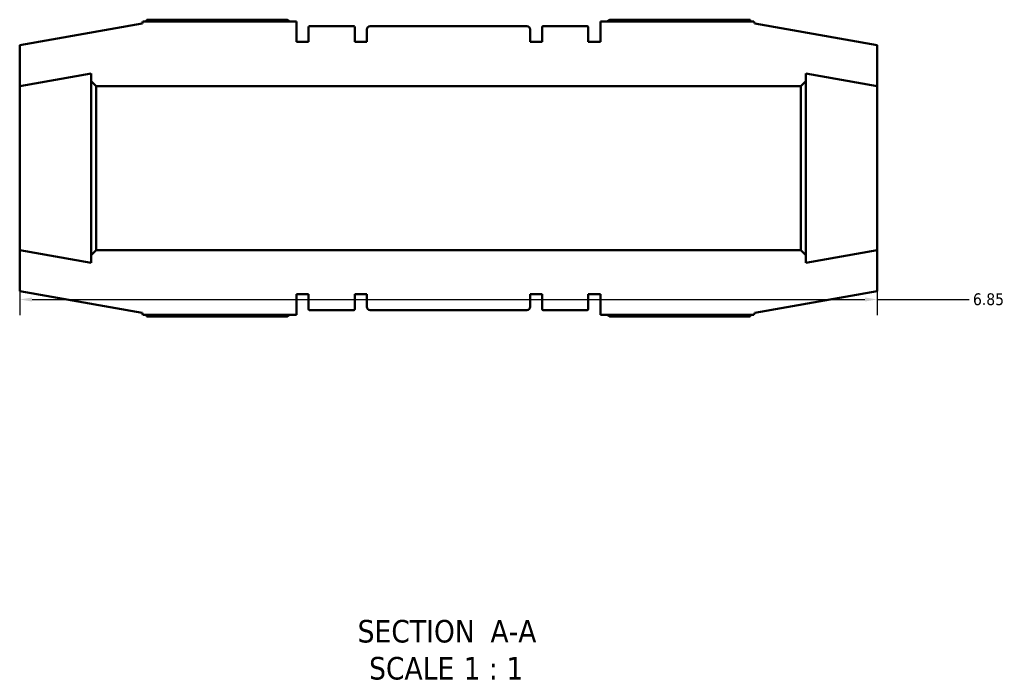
# Model space of a CAD drawing. Header units: inches. Extents: x -3.4 to 52.6, y -12.4 to 33.2.
# Tile 2 of 7: x 17.9 to 25.7, y -12.4 to -7.2. Entities that reach past the tile are written whole.
import ezdxf

# ---------------------------------------------------------------- set-up
doc = ezdxf.new("R2010")
doc.units = ezdxf.units.IN
doc.header["$MEASUREMENT"] = 0
for name, color, linetype, lineweight in [('Dimension (ANSI)', 7, 'Continuous', 25), ('Symbol (ANSI)', 7, 'Continuous', 25), ('Visible (ANSI)', 7, 'Continuous', 50)]:
    doc.layers.add(name, color=color, linetype=linetype, lineweight=lineweight)
doc.styles.add('Label Text (ANSI)', font='tahoma.ttf')
doc.styles.add('Note Text (ANSI)', font='tahoma.ttf')
doc.dimstyles.new('Default (ANSI)', dxfattribs={"dimtxt": 0.094488, "dimasz": 0.098425, "dimexe": 0.125, "dimexo": 0.0625, "dimgap": 0.031496, "dimtad": 0, "dimtih": 1, "dimtoh": 1, "dimrnd": 1e-08, "dimzin": 4, "dimdsep": 46, "dimtxsty": 'Note Text (ANSI)', "dimcen": 0.09, "dimdle": 0.393701, "dimclrd": 256, "dimclre": 256, "dimclrt": 5, "dimadec": 0, "dimazin": 1, "dimtfac": 1, "dimtofl": 0, "dimtmove": 0, "dimatfit": 3, "dimfxl": 1, "dimtolj": 1, "dimtzin": 4, "dimlwd": -1, "dimlwe": -1, "dimarcsym": 0})

# ---------------------------------------------------------------- blocks, each defined once
blk = doc.blocks.new('*D7')
at = {"layer": 'Defpoints', "color": 0, "transparency": 16777216}
for p in [(17.8819, -9.0687), (24.7319, -9.0687), (24.7319, -9.4629)]:
    blk.add_point(p, dxfattribs=at)
at = {"layer": 'Dimension (ANSI)', "transparency": 16777216}
for p, q in [((17.8819, -9.1312), (17.8819, -9.5879)), ((24.7319, -9.1312), (24.7319, -9.5879)), ((17.9803, -9.4629), (24.6334, -9.4629)), ((24.7319, -9.4629), (25.4654, -9.4629))]:
    blk.add_line(p, q, dxfattribs=at)
for points in [[(17.9803, -9.4465), (17.9803, -9.4793), (17.8819, -9.4629)], [(24.6334, -9.4465), (24.6334, -9.4793), (24.7319, -9.4629)]]:
    blk.add_solid(points, dxfattribs=at)
at = {"layer": 'Dimension (ANSI)', "color": 5, "transparency": 16777216, "insert": (25.4969, -9.4135), "char_height": 0.09449, "attachment_point": 1, "style": 'Note Text (ANSI)'}
blk.add_mtext('\\A1;6.85', dxfattribs=at)

msp = doc.modelspace()

# ---------------------------------------------------------------- linework, layer by layer
at = {"layer": 'Visible (ANSI)'}
for p, q in [((18.8983, -7.2277), (20.0178, -7.2277)), ((23.7154, -7.2277), (22.5959, -7.2277)), ((18.8604, -7.2574), (17.8819, -7.43)), ((18.8662, -7.2414), (18.8604, -7.2574)), ((20.0934, -7.2414), (18.8662, -7.2414)), ((20.0934, -7.4052), (20.0934, -7.2414)), ((20.1898, -7.2871), (20.1898, -7.4052)), ((20.5502, -7.2792), (20.1977, -7.2792)), ((20.5581, -7.4052), (20.5581, -7.2871)), ((20.6545, -7.3054), (20.6545, -7.4052)), ((21.933, -7.2792), (20.6807, -7.2792)), ((21.9592, -7.4052), (21.9592, -7.3054)), ((22.0556, -7.2871), (22.0556, -7.4052)), ((22.416, -7.2792), (22.0635, -7.2792)), ((22.4239, -7.4052), (22.4239, -7.2871)), ((23.7475, -7.2414), (22.5203, -7.2414)), ((22.5203, -7.2414), (22.5203, -7.4052)), ((23.7533, -7.2574), (23.7475, -7.2414)), ((24.7319, -7.43), (23.7533, -7.2574)), ((17.8819, -7.43), (17.8819, -7.7577)), ((20.1898, -7.4052), (20.0934, -7.4052)), ((20.6545, -7.4052), (20.5581, -7.4052)), ((22.0556, -7.4052), (21.9592, -7.4052)), ((22.5203, -7.4052), (22.4239, -7.4052)), ((24.7319, -7.7577), (24.7319, -7.43)), ((17.8819, -7.7577), (18.4527, -7.6571)), ((18.4527, -7.6571), (18.4527, -7.7184)), ((24.161, -7.7184), (24.161, -7.6571)), ((24.161, -7.6571), (24.7319, -7.7577)), ((17.8819, -9.0687), (17.8819, -7.7577)), ((18.4527, -7.7184), (18.492, -7.7577)), ((18.4527, -9.1081), (18.4527, -7.7184)), ((18.492, -7.7577), (24.1217, -7.7577)), ((18.492, -7.7577), (18.492, -9.0687)), ((24.1217, -7.7577), (24.161, -7.7184)), ((24.1217, -7.7577), (24.1217, -9.0687)), ((24.161, -9.1081), (24.161, -7.7184)), ((24.7319, -9.0687), (24.7319, -7.7577)), ((18.4527, -9.1694), (17.8819, -9.0687)), ((17.8819, -9.0687), (17.8819, -9.3965)), ((18.492, -9.0687), (18.4527, -9.1081)), ((18.4527, -9.1081), (18.4527, -9.1694)), ((24.1217, -9.0687), (18.492, -9.0687)), ((24.161, -9.1081), (24.1217, -9.0687)), ((24.7319, -9.0687), (24.161, -9.1694)), ((24.161, -9.1694), (24.161, -9.1081)), ((24.7319, -9.3965), (24.7319, -9.0687)), ((17.8819, -9.3965), (18.8604, -9.569)), ((20.0934, -9.585), (20.0934, -9.4212)), ((20.0934, -9.4212), (20.1898, -9.4212)), ((20.1898, -9.4212), (20.1898, -9.5394)), ((20.5581, -9.5394), (20.5581, -9.4212)), ((20.5581, -9.4212), (20.6545, -9.4212)), ((20.6545, -9.4212), (20.6545, -9.521)), ((21.9592, -9.521), (21.9592, -9.4212)), ((21.9592, -9.4212), (22.0556, -9.4212)), ((22.0556, -9.4212), (22.0556, -9.5394)), ((22.4239, -9.5394), (22.4239, -9.4212)), ((22.4239, -9.4212), (22.5203, -9.4212)), ((22.5203, -9.4212), (22.5203, -9.585)), ((23.7533, -9.569), (24.7319, -9.3965)), ((18.8604, -9.569), (18.8662, -9.585)), ((18.8662, -9.585), (20.0934, -9.585)), ((20.1977, -9.5472), (20.5502, -9.5472)), ((20.6807, -9.5472), (21.933, -9.5472)), ((22.0635, -9.5472), (22.416, -9.5472)), ((22.5203, -9.585), (23.7475, -9.585)), ((23.7475, -9.585), (23.7533, -9.569)), ((20.0178, -9.5988), (18.8983, -9.5988)), ((22.5959, -9.5988), (23.7154, -9.5988))]:
    msp.add_line(p, q, dxfattribs=at)
for centre, radius, start, end in [((20.1977, -7.2871), 0.00787, 90, 180), ((20.5502, -7.2871), 0.00787, 0, 90), ((20.6807, -7.3054), 0.0262, 90, 180), ((21.933, -7.3054), 0.0262, 0, 90), ((22.0635, -7.2871), 0.00787, 90, 180), ((22.416, -7.2871), 0.00787, 0, 90), ((20.1977, -9.5394), 0.00787, 180, 270), ((20.5502, -9.5394), 0.00787, 270, 0), ((20.6807, -9.521), 0.0262, 180, 270), ((21.933, -9.521), 0.0262, 270, 0), ((22.0635, -9.5394), 0.00787, 180, 270), ((22.416, -9.5394), 0.00787, 270, 0)]:
    msp.add_arc(centre, radius, start, end, dxfattribs=at)
for points, weights in [([(18.8903, -7.2414), (18.8943, -7.2346), (18.8983, -7.2277)], [1.00060537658, 1.00037675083, 1]), ([(20.0398, -7.2414), (20.029, -7.2346), (20.0178, -7.2277)], [1.01224700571, 1.01443570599, 1.01647851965]), ([(22.5739, -7.2414), (22.5847, -7.2346), (22.5959, -7.2277)], [1.01224700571, 1.01443570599, 1.01647851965]), ([(23.7234, -7.2414), (23.7194, -7.2346), (23.7154, -7.2277)], [1.00060537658, 1.00037675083, 1]), ([(18.8983, -9.5988), (18.8943, -9.5918), (18.8903, -9.585)], [1, 1.00037675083, 1.00060537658]), ([(20.0178, -9.5988), (20.029, -9.5918), (20.0398, -9.585)], [1.01647851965, 1.01443570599, 1.01224700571]), ([(22.5959, -9.5988), (22.5847, -9.5918), (22.5739, -9.585)], [1.01647851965, 1.01443570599, 1.01224700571]), ([(23.7154, -9.5988), (23.7194, -9.5918), (23.7234, -9.585)], [1, 1.00037675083, 1.00060537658])]:
    msp.add_rational_spline(points, weights, degree=2, dxfattribs=at)

# ---------------------------------------------------------------- texts
at = {"layer": 'Symbol (ANSI)', "char_height": 0.18, "attachment_point": 7, "style": 'Label Text (ANSI)'}
for s, insert in [('SECTION', (20.5815, -12.2064)), (' A-A', (21.575, -12.2026)), ('SCALE', (20.6728, -12.5022)), (' 1 : 1', (21.3605, -12.499))]:
    msp.add_mtext(s, dxfattribs=dict(at, insert=insert))

# ---------------------------------------------------------------- dimensions: what is measured, and where the dimension line sits
at = {"layer": 'Dimension (ANSI)'}
dim = msp.add_linear_dim(base=(24.7319, -9.4629), p1=(17.8819, -9.0687), p2=(24.7319, -9.0687), angle=180, dimstyle='Default (ANSI)', override={"dimgap": 0.031496, "dimtih": 0, "dimtoh": 0, "dimdec": 2, "dimtol": 0, "dimlim": 0, "dimtp": 0, "dimtm": 0, "dimtdec": 2, "dimatfit": 2}, dxfattribs=at)
dim.commit()
dim.dimension.update_dxf_attribs({"geometry": '*D7', "text_midpoint": (25.6169, -9.4629), "dimtype": 160})

doc.saveas('drawing.dxf')
